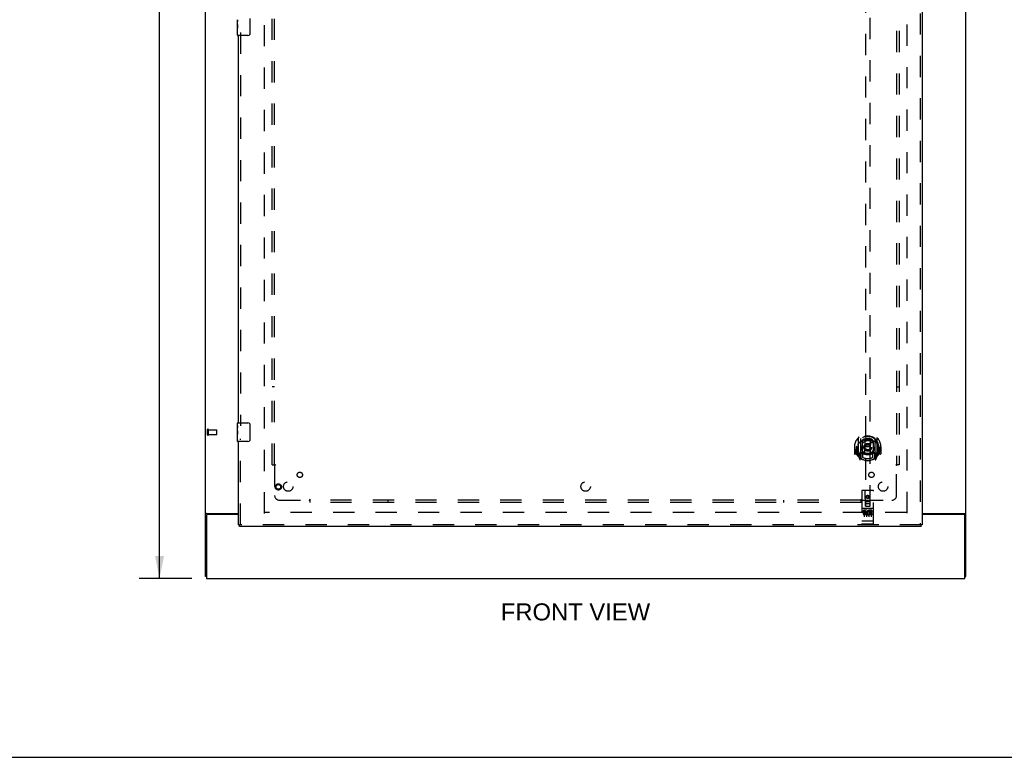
# Model space of a CAD drawing. Header units: inches. Extents: x 0 to 204, y 0 to 132.
# Tile 2 of 114: x 52 to 104, y 0 to 39. Entities that reach past the tile are written whole.
import ezdxf

# ---------------------------------------------------------------- set-up
doc = ezdxf.new("R2010")
doc.units = ezdxf.units.IN
doc.header["$LTSCALE"] = 11.243375
doc.header["$MEASUREMENT"] = 0
doc.linetypes.add('HIDDEN', pattern=[0.2, 0.1, -0.1])
doc.layers.get('0').update_dxf_attribs({"linetype": 'CONTINUOUS'})
for name, color, linetype in [('DEFAULT_2', 8, 'HIDDEN'), ('DIMENSIONS', 7, 'CONTINUOUS'), ('DOOR_ASSEMBLY', 7, 'CONTINUOUS'), ('SUBPANEL', 7, 'CONTINUOUS')]:
    doc.layers.add(name, color=color, linetype=linetype)
doc.styles.get("Standard").update_dxf_attribs({"font": 'arial.ttf'})
doc.dimstyles.new('DIMSTYLE_1', dxfattribs={"dimtxt": 0.901875, "dimasz": 1.2025, "dimexe": 0.09, "dimexo": 0.07, "dimgap": 0.0375, "dimtad": 0, "dimtih": 1, "dimtoh": 1, "dimzin": 4, "dimdsep": 46, "dimtxsty": 'Standard', "dimblk": '_FILLED', "dimblk1": '_FILLED', "dimblk2": '_FILLED', "dimcen": 0.09, "dimadec": 3, "dimazin": 1, "dimtfac": 1, "dimtdec": 3, "dimtofl": 0, "dimtmove": 0, "dimatfit": 3, "dimldrblk": '_FILLED', "dimfxl": 0, "dimtolj": 1, "dimtzin": 4, "dimarcsym": 0})

# ---------------------------------------------------------------- blocks, each defined once
blk = doc.blocks.new('_FILLED')
at = {"color": 0, "linetype": 'ByBlock'}
blk.add_solid([(0, 0), (-1, 0.2), (-1, -0.2)], dxfattribs=at)
blk = doc.blocks.new('*D10')
at = {"layer": 'DIMENSIONS', "color": 2, "linetype": 'Continuous'}
for p, q in [((61.249, 89.46), (58.459, 89.46)), ((59.541, 89.46), (59.541, 50.361)), ((59.541, 9.46), (59.541, 48.558)), ((61.249, 9.46), (58.459, 9.46))]:
    blk.add_line(p, q, dxfattribs=at)
at = {"layer": 'DIMENSIONS', "color": 2, "linetype": 'Continuous', "xscale": 1.2025, "yscale": 1.2025, "zscale": 1.2025}
for p, rotation in [((59.541, 89.46), 90), ((59.541, 9.46), 270)]:
    blk.add_blockref('_FILLED', p, dxfattribs=dict(at, rotation=rotation))
at = {"layer": 'DIMENSIONS', "color": 2, "linetype": 'Continuous', "insert": (59.541, 49.91), "char_height": 0.9019, "width": 3.15153, "attachment_point": 2, "line_spacing_factor": 0.9}
blk.add_mtext('80.00', dxfattribs=at)

msp = doc.modelspace()

# ---------------------------------------------------------------- linework, layer by layer
at = {"color": 3, "linetype": 'Continuous'}
for p, q in [((61.979, 9.564), (61.979, 89.356)), ((102.229, 9.564), (102.229, 89.356)), ((62.031, 12.796), (62.031, 9.46)), ((62.049, 12.908), (63.729, 12.908)), ((63.729, 12.856), (62.091, 12.856)), ((99.916, 12.908), (102.159, 12.908)), ((102.117, 12.856), (99.916, 12.856)), ((102.177, 9.46), (102.177, 12.796)), ((62.031, 9.46), (102.177, 9.46))]:
    msp.add_line(p, q, dxfattribs=at)
at = {"color": 7, "linetype": 'Continuous'}
for p, q in [((62.031, 9.564), (61.979, 9.564)), ((102.177, 9.564), (102.229, 9.564)), ((0, 0), (204.425, 0))]:
    msp.add_line(p, q, dxfattribs=at)
at = {"color": 3, "linetype": 'Continuous'}
for points in [[(62.014, 12.893), (62.01, 12.892), (62.006, 12.89), (62.003, 12.889), (61.999, 12.887), (61.996, 12.886), (61.993, 12.885), (61.991, 12.883), (61.988, 12.881), (61.986, 12.88), (61.984, 12.878), (61.982, 12.876), (61.981, 12.875), (61.98, 12.873), (61.979, 12.871), (61.979, 12.869), (61.979, 12.867)], [(62.049, 12.908), (62.047, 12.906), (62.044, 12.904), (62.041, 12.903), (62.038, 12.901), (62.034, 12.9), (62.031, 12.898), (62.027, 12.897), (62.022, 12.896), (62.014, 12.893)], [(102.159, 12.908), (102.161, 12.906), (102.163, 12.904), (102.166, 12.903), (102.17, 12.901), (102.173, 12.9), (102.177, 12.898), (102.181, 12.897), (102.185, 12.896)], [(102.185, 12.896), (102.193, 12.893), (102.197, 12.892), (102.201, 12.89), (102.205, 12.889), (102.208, 12.887), (102.211, 12.886), (102.214, 12.885), (102.217, 12.883), (102.22, 12.881), (102.222, 12.88), (102.224, 12.878), (102.225, 12.876), (102.227, 12.875), (102.227, 12.873), (102.228, 12.871), (102.229, 12.869), (102.229, 12.867)]]:
    msp.add_lwpolyline(points, dxfattribs=at)
for centre, start, end in [((62.091, 12.796), 90, 180), ((102.117, 12.796), 0, 90)]:
    msp.add_arc(centre, 0.06, start, end, dxfattribs=at)
at = {"layer": 'DEFAULT_2', "color": 8, "linetype": 'HIDDEN'}
for p, q in [((65.104, 12.908), (65.104, 86.012)), ((99.104, 86.012), (99.104, 12.908)), ((62.083, 17.068), (62.083, 17.352)), ((62.126, 17.068), (62.126, 17.352)), ((62.126, 17.334), (62.573, 17.334)), ((62.583, 17.096), (62.583, 17.324)), ((62.126, 17.086), (62.573, 17.086)), ((99.09, 12.96), (65.118, 12.96))]:
    msp.add_line(p, q, dxfattribs=at)
for centre, radius, start, end in [((62.104, 17.352), 0.0215, 360, 180), ((62.573, 17.324), 0.01, 360, 90), ((62.104, 17.068), 0.0215, 180, 0), ((62.573, 17.096), 0.01, 270, 0)]:
    msp.add_arc(centre, radius, start, end, dxfattribs=at)
at = {"layer": 'DOOR_ASSEMBLY', "color": 8, "linetype": 'HIDDEN'}
for p, q in [((99.812, 86.606), (99.812, 12.314)), ((96.916, 47.289), (96.916, 13.287)), ((97.166, 13.287), (97.166, 47.289)), ((63.833, 38.365), (63.833, 17.555)), ((63.833, 12.314), (63.833, 16.865)), ((96.541, 16.915), (96.541, 15.947)), ((96.659, 16.861), (96.659, 15.845)), ((96.666, 16.836), (96.666, 15.833)), ((96.759, 16.113), (96.759, 16.744)), ((96.766, 16.796), (96.766, 16.694)), ((96.879, 16.77), (96.909, 16.431)), ((97.204, 16.77), (97.174, 16.431)), ((97.316, 16.694), (97.316, 16.796)), ((97.324, 16.744), (97.324, 16.113)), ((97.416, 16.836), (97.416, 15.833)), ((97.424, 16.861), (97.424, 15.845)), ((97.541, 15.947), (97.541, 16.915)), ((96.356, 16.431), (96.341, 16.431)), ((96.341, 16.431), (96.341, 16.058)), ((96.459, 16.431), (96.474, 16.431)), ((96.459, 16.431), (96.459, 16.043)), ((96.466, 16.478), (96.466, 16.48)), ((96.466, 16.02), (96.466, 16.478)), ((96.878, 16.087), (96.909, 16.431)), ((97.174, 16.431), (96.909, 16.431)), ((97.204, 16.087), (97.174, 16.431)), ((97.624, 16.431), (97.609, 16.431)), ((97.616, 16.478), (97.616, 16.48)), ((97.616, 16.02), (97.616, 16.478)), ((97.624, 16.431), (97.624, 16.043)), ((97.741, 16.431), (97.726, 16.431)), ((97.741, 16.431), (97.741, 16.058)), ((96.459, 16.043), (96.356, 16.043)), ((96.459, 16.043), (96.467, 16.058)), ((96.546, 15.937), (96.616, 15.761)), ((96.659, 16.102), (96.599, 16.102)), ((96.599, 16.102), (96.599, 15.952)), ((96.599, 15.952), (96.666, 15.952)), ((96.637, 16.006), (96.607, 15.96)), ((96.637, 15.841), (96.642, 15.838)), ((96.645, 15.764), (96.659, 15.845)), ((96.736, 15.783), (96.666, 15.892)), ((96.669, 16.065), (96.669, 15.858)), ((96.759, 16.103), (96.686, 16.103)), ((96.755, 16.085), (96.689, 16.085)), ((96.766, 16.132), (96.766, 15.88)), ((97.316, 15.88), (97.316, 16.132)), ((97.396, 16.103), (97.324, 16.103)), ((97.394, 16.085), (97.328, 16.085)), ((97.416, 15.892), (97.346, 15.783)), ((97.414, 15.858), (97.414, 16.065)), ((97.416, 15.952), (97.484, 15.952)), ((97.484, 16.102), (97.424, 16.102)), ((97.424, 15.845), (97.438, 15.764)), ((97.445, 15.841), (97.445, 15.841)), ((97.445, 15.841), (97.445, 15.841)), ((97.445, 15.841), (97.445, 15.841)), ((97.475, 15.96), (97.446, 16.006)), ((97.467, 15.761), (97.537, 15.937)), ((97.484, 15.952), (97.484, 16.102)), ((97.616, 16.058), (97.624, 16.043)), ((97.726, 16.043), (97.624, 16.043)), ((96.729, 14.097), (96.729, 12.372)), ((97.324, 14.127), (96.759, 14.127)), ((96.915, 13.287), (96.911, 14.097)), ((97.168, 13.287), (97.171, 14.097)), ((97.354, 12.372), (97.354, 14.097)), ((97.041, 13.86), (96.979, 13.823)), ((96.979, 13.823), (96.989, 13.818)), ((96.979, 13.823), (96.979, 13.751)), ((96.979, 13.751), (96.989, 13.757)), ((96.979, 13.751), (97.041, 13.715)), ((97.041, 13.848), (96.989, 13.818)), ((96.989, 13.818), (96.989, 13.757)), ((96.989, 13.757), (97.041, 13.727)), ((97.104, 13.823), (97.041, 13.86)), ((97.041, 13.86), (97.041, 13.848)), ((97.094, 13.818), (97.041, 13.848)), ((97.041, 13.727), (97.094, 13.757)), ((97.041, 13.715), (97.104, 13.751)), ((97.041, 13.715), (97.041, 13.727)), ((97.104, 13.823), (97.094, 13.818)), ((97.094, 13.757), (97.094, 13.818)), ((97.104, 13.751), (97.094, 13.757)), ((97.104, 13.751), (97.104, 13.823)), ((97.324, 13.17), (96.759, 13.17)), ((96.897, 13.048), (96.804, 13.048)), ((96.804, 13.048), (96.804, 13.006)), ((96.83, 13.154), (97.002, 13.154)), ((96.854, 13.039), (96.854, 12.733)), ((96.914, 13.537), (97.169, 13.537)), ((96.915, 13.287), (96.936, 13.287)), ((96.936, 13.287), (97.146, 13.287)), ((97.126, 13.412), (96.956, 13.412)), ((96.979, 13.039), (96.979, 12.733)), ((97.08, 13.154), (97.252, 13.154)), ((97.104, 13.039), (97.104, 12.733)), ((97.113, 13.038), (97.117, 13.036)), ((97.273, 13.048), (97.117, 13.048)), ((97.117, 13.048), (97.117, 13.036)), ((97.146, 13.287), (97.168, 13.287)), ((97.229, 13.039), (97.229, 12.733)), ((97.273, 13.048), (97.273, 13.006)), ((96.897, 13.006), (96.804, 13.006)), ((96.901, 12.962), (96.854, 12.962)), ((96.897, 12.921), (96.868, 12.921)), ((96.961, 12.877), (96.868, 12.877)), ((96.961, 12.835), (96.868, 12.835)), ((96.961, 12.877), (96.961, 12.835)), ((97.093, 12.883), (97.11, 12.844)), ((97.117, 13.012), (97.104, 12.994)), ((97.117, 13.012), (97.117, 12.835)), ((97.273, 12.835), (97.117, 12.835)), ((97.273, 13.006), (97.16, 13.006)), ((97.16, 13.006), (97.16, 12.962)), ((97.252, 12.962), (97.16, 12.962)), ((97.252, 12.92), (97.16, 12.92)), ((97.16, 12.92), (97.16, 12.877)), ((97.273, 12.877), (97.16, 12.877)), ((97.252, 12.962), (97.252, 12.92)), ((97.273, 12.877), (97.273, 12.835)), ((99.874, 12.314), (63.771, 12.314)), ((96.746, 12.501), (96.745, 12.501)), ((96.748, 12.501), (96.747, 12.501)), ((96.749, 12.5), (96.748, 12.501)), ((96.75, 12.5), (96.749, 12.5)), ((96.751, 12.5), (96.75, 12.5)), ((96.75, 12.5), (96.75, 12.5)), ((96.752, 12.5), (96.751, 12.5)), ((96.753, 12.5), (96.752, 12.5)), ((96.754, 12.5), (96.753, 12.5)), ((96.755, 12.5), (96.754, 12.5)), ((96.756, 12.5), (96.755, 12.5)), ((96.755, 12.5), (96.755, 12.5)), ((96.757, 12.5), (96.756, 12.5)), ((96.758, 12.5), (96.757, 12.5)), ((96.759, 12.5), (96.758, 12.5)), ((97.324, 12.5), (96.759, 12.5)), ((97.324, 12.342), (96.759, 12.342)), ((97.324, 12.5), (97.325, 12.5)), ((97.325, 12.5), (97.326, 12.5)), ((97.326, 12.5), (97.327, 12.5)), ((97.327, 12.5), (97.328, 12.5)), ((97.328, 12.5), (97.329, 12.5)), ((97.328, 12.5), (97.328, 12.5)), ((97.329, 12.5), (97.33, 12.5)), ((97.33, 12.5), (97.331, 12.5)), ((97.331, 12.5), (97.332, 12.5)), ((97.332, 12.5), (97.333, 12.5)), ((97.332, 12.5), (97.332, 12.5)), ((97.333, 12.5), (97.334, 12.5)), ((97.334, 12.5), (97.335, 12.501)), ((97.335, 12.501), (97.336, 12.501)), ((97.336, 12.501), (97.337, 12.501)), ((97.336, 12.501), (97.336, 12.501)), ((97.337, 12.501), (97.338, 12.501))]:
    msp.add_line(p, q, dxfattribs=at)
at = {"layer": 'DOOR_ASSEMBLY', "color": 3, "linetype": 'Continuous'}
for p, q in [((99.916, 86.606), (99.916, 12.314)), ((63.729, 17.71), (63.729, 38.21)), ((63.729, 12.314), (63.729, 16.71)), ((99.874, 12.21), (63.771, 12.21))]:
    msp.add_line(p, q, dxfattribs=at)
at = {"layer": 'DOOR_ASSEMBLY', "color": 7, "linetype": 'Continuous'}
for p, q in [((64.324, 39.11), (64.324, 38.31)), ((63.669, 38.791), (63.669, 39.048)), ((63.674, 38.992), (63.669, 38.992)), ((63.669, 38.825), (63.676, 38.825)), ((63.669, 38.225), (63.669, 38.788)), ((63.67, 38.762), (63.669, 38.762)), ((63.669, 38.63), (63.675, 38.63)), ((63.669, 38.594), (63.676, 38.594)), ((63.67, 38.764), (63.672, 38.742)), ((63.676, 38.825), (63.676, 38.961)), ((63.676, 38.364), (63.676, 38.594)), ((63.669, 38.531), (63.676, 38.531)), ((63.669, 38.364), (63.676, 38.364)), ((64.224, 38.21), (63.684, 38.21)), ((63.669, 17.549), (63.669, 17.695)), ((63.669, 17.291), (63.669, 17.548)), ((63.674, 17.492), (63.669, 17.492)), ((63.669, 17.325), (63.676, 17.325)), ((63.669, 16.725), (63.669, 17.288)), ((63.67, 17.262), (63.669, 17.262)), ((63.67, 17.264), (63.672, 17.242)), ((63.676, 17.325), (63.676, 17.461)), ((63.684, 17.71), (64.224, 17.71)), ((64.324, 17.61), (64.324, 16.81)), ((63.669, 17.13), (63.675, 17.13)), ((63.669, 17.094), (63.676, 17.094)), ((63.669, 17.031), (63.676, 17.031)), ((63.669, 16.864), (63.676, 16.864)), ((63.676, 16.864), (63.676, 17.094)), ((64.224, 16.71), (63.684, 16.71)), ((63.729, 12.314), (63.771, 12.314)), ((63.771, 12.21), (63.771, 12.314)), ((99.916, 12.314), (99.874, 12.314)), ((99.874, 12.21), (99.874, 12.314))]:
    msp.add_line(p, q, dxfattribs=at)
for points in [[(63.669, 39.049), (63.669, 39.045), (63.669, 39.041), (63.67, 39.035), (63.671, 39.022)], [(63.669, 38.791), (63.669, 38.783), (63.669, 38.774), (63.67, 38.764)], [(63.671, 39.022), (63.672, 39.014), (63.673, 39.006), (63.674, 38.998)], [(63.672, 38.742), (63.673, 38.73), (63.674, 38.718), (63.675, 38.706), (63.675, 38.693), (63.676, 38.68), (63.676, 38.668), (63.676, 38.655), (63.675, 38.642), (63.675, 38.629), (63.674, 38.617), (63.673, 38.605)], [(63.674, 38.998), (63.675, 38.989), (63.675, 38.98), (63.676, 38.97), (63.676, 38.961)], [(64.324, 38.31), (64.323, 38.303), (64.323, 38.297), (64.322, 38.291), (64.321, 38.285), (64.319, 38.279), (64.317, 38.273)], [(63.669, 17.549), (63.669, 17.545), (63.669, 17.541), (63.67, 17.535), (63.671, 17.522)], [(63.669, 17.291), (63.669, 17.283), (63.669, 17.274), (63.67, 17.264)], [(63.671, 17.522), (63.672, 17.514), (63.673, 17.506), (63.674, 17.498)], [(63.672, 17.242), (63.673, 17.23), (63.674, 17.218), (63.675, 17.206), (63.675, 17.193), (63.676, 17.18), (63.676, 17.168), (63.676, 17.155), (63.675, 17.142), (63.675, 17.129), (63.674, 17.117), (63.673, 17.105)], [(63.674, 17.498), (63.675, 17.489), (63.675, 17.48), (63.676, 17.47), (63.676, 17.461)], [(64.317, 17.646), (64.319, 17.64), (64.321, 17.634), (64.322, 17.628), (64.323, 17.622), (64.323, 17.616), (64.324, 17.61)], [(64.324, 16.81), (64.323, 16.803), (64.323, 16.797), (64.322, 16.791), (64.321, 16.785), (64.319, 16.779), (64.317, 16.773)]]:
    msp.add_lwpolyline(points, dxfattribs=at)
at = {"layer": 'DOOR_ASSEMBLY', "color": 8, "linetype": 'HIDDEN'}
for points in [[(96.496, 16.87), (96.497, 16.871), (96.497, 16.872), (96.498, 16.872), (96.499, 16.873), (96.499, 16.874), (96.5, 16.875), (96.501, 16.875), (96.502, 16.876), (96.502, 16.877), (96.503, 16.878), (96.504, 16.878), (96.505, 16.879), (96.505, 16.88), (96.506, 16.881), (96.507, 16.881), (96.508, 16.882), (96.509, 16.883), (96.51, 16.883), (96.51, 16.884), (96.511, 16.885), (96.512, 16.885), (96.513, 16.886), (96.514, 16.886), (96.515, 16.887), (96.515, 16.887), (96.516, 16.888), (96.517, 16.888), (96.518, 16.889), (96.519, 16.889), (96.52, 16.89), (96.521, 16.89), (96.522, 16.891), (96.523, 16.891), (96.524, 16.892)], [(96.853, 16.788), (96.859, 16.789), (96.864, 16.791), (96.87, 16.792), (96.875, 16.793), (96.88, 16.795), (96.886, 16.796), (96.891, 16.797), (96.897, 16.798), (96.902, 16.8), (96.908, 16.801), (96.913, 16.802), (96.919, 16.803), (96.924, 16.804), (96.93, 16.805), (96.935, 16.805), (96.941, 16.806), (96.946, 16.807), (96.952, 16.808), (96.958, 16.808), (96.963, 16.809), (96.969, 16.81), (96.974, 16.81), (96.98, 16.811), (96.985, 16.811), (96.991, 16.812), (96.997, 16.812), (97.002, 16.812), (97.008, 16.813), (97.013, 16.813), (97.019, 16.813), (97.024, 16.813), (97.03, 16.813), (97.036, 16.813), (97.041, 16.814), (97.047, 16.813), (97.052, 16.813), (97.058, 16.813), (97.064, 16.813), (97.069, 16.813), (97.075, 16.813), (97.08, 16.812), (97.086, 16.812), (97.092, 16.812), (97.097, 16.811), (97.103, 16.811), (97.108, 16.81), (97.114, 16.81), (97.119, 16.809), (97.125, 16.808), (97.131, 16.808), (97.136, 16.807), (97.142, 16.806), (97.147, 16.805), (97.153, 16.805), (97.158, 16.804), (97.164, 16.803), (97.169, 16.802), (97.175, 16.801), (97.18, 16.8), (97.186, 16.798), (97.191, 16.797), (97.197, 16.796), (97.202, 16.795), (97.208, 16.793), (97.213, 16.792), (97.218, 16.791), (97.224, 16.789), (97.229, 16.788)], [(97.559, 16.892), (97.56, 16.891), (97.561, 16.891), (97.562, 16.89), (97.563, 16.89), (97.563, 16.889), (97.564, 16.889), (97.565, 16.888), (97.566, 16.888), (97.567, 16.887), (97.568, 16.887), (97.569, 16.886), (97.57, 16.886), (97.57, 16.885), (97.571, 16.885), (97.572, 16.884), (97.573, 16.883), (97.574, 16.883), (97.575, 16.882), (97.575, 16.881), (97.576, 16.881), (97.577, 16.88), (97.578, 16.879), (97.579, 16.878), (97.579, 16.878), (97.58, 16.877), (97.581, 16.876), (97.582, 16.875), (97.582, 16.875), (97.583, 16.874), (97.584, 16.873), (97.585, 16.872), (97.585, 16.872), (97.586, 16.871), (97.587, 16.87)], [(96.587, 16.646), (96.585, 16.645), (96.584, 16.643), (96.582, 16.642), (96.581, 16.641), (96.579, 16.639), (96.577, 16.637), (96.576, 16.636), (96.574, 16.634), (96.572, 16.632), (96.57, 16.63), (96.569, 16.628), (96.567, 16.626), (96.565, 16.624), (96.563, 16.622), (96.561, 16.62), (96.559, 16.617), (96.557, 16.615), (96.555, 16.612), (96.553, 16.61), (96.551, 16.607), (96.548, 16.604), (96.546, 16.601), (96.544, 16.598), (96.541, 16.595), (96.539, 16.592), (96.537, 16.588), (96.534, 16.585), (96.532, 16.581), (96.529, 16.577), (96.526, 16.573), (96.524, 16.569), (96.521, 16.564), (96.518, 16.56), (96.515, 16.555), (96.512, 16.55), (96.509, 16.544)], [(97.574, 16.544), (97.571, 16.55), (97.568, 16.555), (97.565, 16.56), (97.562, 16.564), (97.559, 16.569), (97.556, 16.573), (97.554, 16.577), (97.551, 16.581), (97.548, 16.585), (97.546, 16.588), (97.543, 16.592), (97.541, 16.595), (97.539, 16.598), (97.536, 16.601), (97.534, 16.604), (97.532, 16.607), (97.53, 16.61), (97.528, 16.612), (97.526, 16.615), (97.524, 16.617), (97.522, 16.62), (97.52, 16.622), (97.518, 16.624), (97.516, 16.626), (97.514, 16.628), (97.512, 16.63), (97.51, 16.632), (97.508, 16.634), (97.507, 16.636), (97.505, 16.637), (97.503, 16.639), (97.502, 16.641), (97.5, 16.642), (97.499, 16.643), (97.497, 16.645), (97.496, 16.646)], [(96.524, 15.97), (96.523, 15.971), (96.522, 15.971), (96.521, 15.972), (96.52, 15.972), (96.519, 15.973), (96.518, 15.973), (96.517, 15.974), (96.516, 15.974), (96.515, 15.975), (96.515, 15.975), (96.514, 15.976), (96.513, 15.976), (96.512, 15.977), (96.511, 15.978), (96.51, 15.978), (96.51, 15.979), (96.509, 15.979), (96.508, 15.98), (96.507, 15.981), (96.506, 15.981), (96.505, 15.982), (96.505, 15.983), (96.504, 15.984), (96.503, 15.984), (96.502, 15.985), (96.502, 15.986), (96.501, 15.987), (96.5, 15.987), (96.499, 15.988), (96.499, 15.989), (96.498, 15.99), (96.497, 15.991), (96.497, 15.991), (96.496, 15.992)], [(97.587, 15.992), (97.586, 15.991), (97.585, 15.991), (97.585, 15.99), (97.584, 15.989), (97.583, 15.988), (97.582, 15.987), (97.582, 15.987), (97.581, 15.986), (97.58, 15.985), (97.579, 15.984), (97.579, 15.984), (97.578, 15.983), (97.577, 15.982), (97.576, 15.981), (97.575, 15.981), (97.575, 15.98), (97.574, 15.979), (97.573, 15.979), (97.572, 15.978), (97.571, 15.978), (97.57, 15.977), (97.57, 15.976), (97.569, 15.976), (97.568, 15.975), (97.567, 15.975), (97.566, 15.974), (97.565, 15.974), (97.564, 15.973), (97.563, 15.973), (97.563, 15.972), (97.562, 15.972), (97.561, 15.971), (97.56, 15.971), (97.559, 15.97)], [(96.824, 13.153), (96.824, 13.153), (96.824, 13.153), (96.824, 13.153), (96.824, 13.153), (96.824, 13.153), (96.824, 13.153), (96.824, 13.153), (96.825, 13.153), (96.825, 13.153), (96.825, 13.153), (96.825, 13.153), (96.825, 13.153), (96.825, 13.153), (96.825, 13.153), (96.825, 13.153), (96.825, 13.153), (96.826, 13.153), (96.826, 13.154), (96.826, 13.154), (96.826, 13.154), (96.826, 13.154), (96.826, 13.154), (96.826, 13.154), (96.826, 13.154), (96.827, 13.154), (96.827, 13.154), (96.827, 13.154), (96.827, 13.154), (96.827, 13.154), (96.827, 13.154), (96.828, 13.154), (96.828, 13.154), (96.828, 13.154), (96.828, 13.154), (96.828, 13.154), (96.828, 13.154), (96.829, 13.154), (96.829, 13.154), (96.829, 13.154), (96.829, 13.154), (96.829, 13.154), (96.83, 13.154), (96.83, 13.154), (96.83, 13.154), (96.83, 13.154)], [(97.002, 13.154), (97.002, 13.154), (97.003, 13.154), (97.003, 13.154), (97.003, 13.154), (97.003, 13.154), (97.003, 13.154), (97.004, 13.154), (97.004, 13.154), (97.004, 13.154), (97.004, 13.154), (97.004, 13.154), (97.005, 13.154), (97.005, 13.154), (97.005, 13.154), (97.005, 13.154), (97.005, 13.154), (97.005, 13.154), (97.005, 13.154), (97.006, 13.154), (97.006, 13.154), (97.006, 13.154), (97.006, 13.154), (97.006, 13.154), (97.006, 13.154), (97.006, 13.154), (97.007, 13.154), (97.007, 13.154), (97.007, 13.154), (97.007, 13.153), (97.007, 13.153), (97.007, 13.153), (97.007, 13.153), (97.007, 13.153), (97.008, 13.153), (97.008, 13.153), (97.008, 13.153), (97.008, 13.153), (97.008, 13.153), (97.008, 13.153), (97.008, 13.153), (97.008, 13.153), (97.008, 13.153), (97.008, 13.153), (97.009, 13.153), (97.009, 13.153), (97.009, 13.153)], [(97.074, 13.153), (97.074, 13.153), (97.074, 13.153), (97.074, 13.153), (97.074, 13.153), (97.074, 13.153), (97.074, 13.153), (97.074, 13.153), (97.075, 13.153), (97.075, 13.153), (97.075, 13.153), (97.075, 13.153), (97.075, 13.153), (97.075, 13.153), (97.075, 13.153), (97.075, 13.153), (97.075, 13.153), (97.076, 13.153), (97.076, 13.154), (97.076, 13.154), (97.076, 13.154), (97.076, 13.154), (97.076, 13.154), (97.076, 13.154), (97.076, 13.154), (97.077, 13.154), (97.077, 13.154), (97.077, 13.154), (97.077, 13.154), (97.077, 13.154), (97.077, 13.154), (97.078, 13.154), (97.078, 13.154), (97.078, 13.154), (97.078, 13.154), (97.078, 13.154), (97.078, 13.154), (97.079, 13.154), (97.079, 13.154), (97.079, 13.154), (97.079, 13.154), (97.079, 13.154), (97.08, 13.154), (97.08, 13.154), (97.08, 13.154), (97.08, 13.154)], [(97.252, 13.154), (97.252, 13.154), (97.253, 13.154), (97.253, 13.154), (97.253, 13.154), (97.253, 13.154), (97.253, 13.154), (97.254, 13.154), (97.254, 13.154), (97.254, 13.154), (97.254, 13.154), (97.254, 13.154), (97.255, 13.154), (97.255, 13.154), (97.255, 13.154), (97.255, 13.154), (97.255, 13.154), (97.255, 13.154), (97.255, 13.154), (97.256, 13.154), (97.256, 13.154), (97.256, 13.154), (97.256, 13.154), (97.256, 13.154), (97.256, 13.154), (97.256, 13.154), (97.257, 13.154), (97.257, 13.154), (97.257, 13.154), (97.257, 13.153), (97.257, 13.153), (97.257, 13.153), (97.257, 13.153), (97.257, 13.153), (97.258, 13.153), (97.258, 13.153), (97.258, 13.153), (97.258, 13.153), (97.258, 13.153), (97.258, 13.153), (97.258, 13.153), (97.258, 13.153), (97.258, 13.153), (97.259, 13.153), (97.259, 13.153), (97.259, 13.153), (97.259, 13.153)], [(96.745, 12.501), (96.745, 12.501), (96.744, 12.501), (96.744, 12.501), (96.744, 12.501), (96.743, 12.501), (96.743, 12.501), (96.742, 12.501), (96.742, 12.501), (96.742, 12.501), (96.741, 12.501), (96.741, 12.501), (96.741, 12.502), (96.74, 12.502), (96.74, 12.502), (96.74, 12.502), (96.739, 12.502), (96.739, 12.502), (96.739, 12.502), (96.738, 12.502), (96.738, 12.502), (96.738, 12.502), (96.738, 12.502), (96.737, 12.502), (96.737, 12.502), (96.737, 12.502), (96.736, 12.503), (96.736, 12.503), (96.736, 12.503), (96.736, 12.503), (96.735, 12.503), (96.735, 12.503), (96.735, 12.503), (96.735, 12.503), (96.734, 12.503), (96.734, 12.503), (96.734, 12.503), (96.734, 12.503), (96.733, 12.504), (96.733, 12.504), (96.733, 12.504), (96.733, 12.504), (96.733, 12.504), (96.732, 12.504), (96.732, 12.504), (96.732, 12.504), (96.732, 12.504), (96.732, 12.504), (96.731, 12.504), (96.731, 12.505), (96.731, 12.505), (96.731, 12.505), (96.731, 12.505), (96.731, 12.505), (96.73, 12.505), (96.73, 12.505), (96.73, 12.505), (96.73, 12.505), (96.73, 12.505), (96.73, 12.506), (96.73, 12.506), (96.73, 12.506), (96.73, 12.506), (96.729, 12.506), (96.729, 12.506), (96.729, 12.506), (96.729, 12.506), (96.729, 12.506), (96.729, 12.506), (96.729, 12.507), (96.729, 12.507), (96.729, 12.507), (96.729, 12.507), (96.729, 12.507), (96.729, 12.507), (96.729, 12.507), (96.729, 12.507), (96.729, 12.507), (96.729, 12.507)], [(96.747, 12.501), (96.747, 12.501), (96.746, 12.501)], [(97.338, 12.501), (97.338, 12.501), (97.339, 12.501), (97.339, 12.501), (97.339, 12.501), (97.34, 12.501), (97.34, 12.501), (97.34, 12.501), (97.341, 12.501), (97.341, 12.501), (97.341, 12.501), (97.342, 12.502), (97.342, 12.502), (97.342, 12.502), (97.343, 12.502), (97.343, 12.502), (97.343, 12.502), (97.344, 12.502), (97.344, 12.502), (97.344, 12.502), (97.345, 12.502), (97.345, 12.502), (97.345, 12.502), (97.346, 12.502), (97.346, 12.502), (97.346, 12.503), (97.346, 12.503), (97.347, 12.503), (97.347, 12.503), (97.347, 12.503), (97.347, 12.503), (97.348, 12.503), (97.348, 12.503), (97.348, 12.503), (97.348, 12.503), (97.349, 12.503), (97.349, 12.503), (97.349, 12.504), (97.349, 12.504), (97.35, 12.504), (97.35, 12.504), (97.35, 12.504), (97.35, 12.504), (97.35, 12.504), (97.351, 12.504), (97.351, 12.504), (97.351, 12.504), (97.351, 12.504), (97.351, 12.505), (97.351, 12.505), (97.352, 12.505), (97.352, 12.505), (97.352, 12.505), (97.352, 12.505), (97.352, 12.505), (97.352, 12.505), (97.352, 12.505), (97.353, 12.505), (97.353, 12.506), (97.353, 12.506), (97.353, 12.506), (97.353, 12.506), (97.353, 12.506), (97.353, 12.506), (97.353, 12.506), (97.353, 12.506), (97.353, 12.506), (97.353, 12.506), (97.354, 12.507), (97.354, 12.507), (97.354, 12.507), (97.354, 12.507), (97.354, 12.507), (97.354, 12.507), (97.354, 12.507), (97.354, 12.507), (97.354, 12.507), (97.354, 12.507)]]:
    msp.add_lwpolyline(points, dxfattribs=at)
for centre, radius in [((97.041, 16.413), 0.35), ((97.041, 16.413), 0.335), ((97.041, 16.413), 0.205), ((97.041, 16.413), 0.133), ((65.833, 14.314), 0.164), ((65.833, 14.314), 0.124), ((97.041, 13.787), 0.085), ((97.041, 13.787), 0.0845)]:
    msp.add_circle(centre, radius, dxfattribs=at)
at = {"layer": 'DOOR_ASSEMBLY', "color": 7, "linetype": 'Continuous'}
for centre, radius, start, end in [((63.684, 38.225), 0.015, 180, 270), ((64.224, 38.31), 0.1, 270, 338.7946), ((63.684, 17.695), 0.015, 90, 180), ((64.224, 17.61), 0.1, 21.1999, 90), ((63.684, 16.725), 0.015, 180, 270), ((64.224, 16.81), 0.1, 270, 338.7946)]:
    msp.add_arc(centre, radius, start, end, dxfattribs=at)
at = {"layer": 'DOOR_ASSEMBLY', "color": 8, "linetype": 'HIDDEN'}
for centre, radius, start, end in [((97.041, 16.431), 0.7, 305.5126, 234.4874), ((97.041, 16.429), 0.583, 0.2464, 179.7536), ((97.041, 16.403), 0.58, 7.6622, 172.3378), ((96.556, 16.915), 0.015, 135.0748, 180), ((97.041, 16.114), 0.7, 49.529, 130.471), ((96.674, 16.861), 0.015, 130.3587, 180), ((96.686, 16.836), 0.02, 129.3378, 179.9984), ((96.774, 16.744), 0.015, 112.9863, 180), ((97.041, 16.403), 0.48, 55.0461, 124.9539), ((96.796, 16.694), 0.03, 180, 311.1261), ((97.041, 16.413), 0.343, 48.8739, 131.1261), ((96.859, 16.769), 0.02, 5.0796, 105.5752), ((97.224, 16.769), 0.02, 74.4248, 174.9204), ((97.286, 16.694), 0.03, 228.8739, 360), ((97.309, 16.744), 0.015, 0, 67.0137), ((97.396, 16.836), 0.02, 0, 50.6594), ((97.409, 16.861), 0.015, 0, 49.6413), ((97.526, 16.915), 0.015, 0, 44.9252), ((97.041, 16.431), 0.685, 180, 213.0115), ((96.486, 16.478), 0.02, 172.3378, 180), ((97.041, 16.744), 0.7, 233.2319, 306.7681), ((96.796, 16.132), 0.03, 48.8739, 180), ((97.286, 16.132), 0.03, 0, 131.1261), ((97.596, 16.478), 0.02, 0, 7.6622), ((97.041, 16.431), 0.685, 326.9885, 360), ((96.356, 16.058), 0.015, 180, 270), ((96.486, 16.02), 0.02, 180, 215.2961), ((97.041, 16.413), 0.7, 215.2961, 324.7039), ((96.556, 15.947), 0.015, 180, 224.9252), ((96.611, 15.957), 0.005, 147.3208, 270), ((96.63, 15.767), 0.015, 201.8041, 350), ((96.646, 15.878), 0.02, 234.4874, 360), ((96.478, 16.107), 0.188, 327.3208, 360), ((96.649, 15.858), 0.02, 234.7457, 360), ((96.686, 16.083), 0.02, 90, 180), ((96.686, 15.833), 0.02, 180, 238.5295), ((96.689, 16.065), 0.02, 90, 180), ((96.755, 16.065), 0.02, 66.536, 90), ((96.774, 16.113), 0.015, 180, 247.0137), ((97.041, 16.726), 0.7, 246.536, 293.464), ((97.041, 16.413), 0.6, 242.7204, 297.2796), ((97.041, 16.413), 0.343, 228.8739, 311.1261), ((96.858, 16.089), 0.02, 254.3869, 354.9204), ((97.224, 16.089), 0.02, 185.0796, 285.6131), ((97.309, 16.113), 0.015, 292.9863, 360), ((97.328, 16.065), 0.02, 90, 113.464), ((97.394, 16.065), 0.02, 0, 90), ((97.396, 16.083), 0.02, 0, 90), ((97.396, 15.833), 0.02, 301.4688, 359.9992), ((97.434, 15.858), 0.02, 180, 305.2543), ((97.604, 16.107), 0.188, 180, 212.6792), ((97.436, 15.878), 0.02, 180, 305.5126), ((97.453, 15.767), 0.015, 190, 338.1959), ((97.471, 15.957), 0.005, 270, 32.6792), ((97.526, 15.947), 0.015, 315.0748, 360), ((97.596, 16.02), 0.02, 324.7039, 360), ((97.726, 16.058), 0.015, 270, 360), ((96.759, 14.097), 0.03, 90, 180), ((96.881, 14.097), 0.03, 0, 90), ((97.201, 14.097), 0.03, 90, 180), ((97.324, 14.097), 0.03, 0, 90), ((96.759, 13.2), 0.03, 180, 270), ((96.897, 12.985), 0.0635, 270, 90), ((96.956, 13.372), 0.04, 90, 180), ((96.956, 13.327), 0.04, 180, 270), ((97.067, 12.942), 0.107, 64.2636, 293.4027), ((97.126, 13.372), 0.04, 0, 90), ((97.126, 13.327), 0.04, 270, 360), ((97.324, 13.2), 0.03, 270, 360), ((96.868, 12.899), 0.0644, 102.2995, 270.0775), ((96.868, 12.899), 0.0219, 89.9011, 270), ((96.897, 12.984), 0.0219, 280.307, 90), ((97.067, 12.942), 0.0639, 54.8895, 293.4026), ((96.759, 12.372), 0.03, 180, 270), ((97.324, 12.372), 0.03, 270, 360)]:
    msp.add_arc(centre, radius, start, end, dxfattribs=at)
at = {"layer": 'DOOR_ASSEMBLY', "color": 7, "linetype": 'Continuous'}
for centre, start_param, end_param in [((63.932, 38.625), -3.141593, -2.961605), ((63.932, 17.125), 3.141593, 3.321581)]:
    msp.add_ellipse(centre, major_axis=(0.263, 0), ratio=0.432808, start_param=start_param, end_param=end_param, dxfattribs=at)
at = {"layer": 'SUBPANEL', "color": 8, "linetype": 'HIDDEN'}
for p, q in [((65.51, 15.491), (65.51, 83.428)), ((65.635, 15.491), (65.635, 83.428)), ((98.573, 83.428), (98.573, 15.491)), ((98.698, 83.428), (98.698, 15.491)), ((65.635, 19.616), (65.51, 19.616)), ((98.573, 19.616), (98.698, 19.616)), ((65.51, 15.491), (65.596, 15.491)), ((65.596, 15.491), (65.676, 15.491)), ((65.616, 15.474), (65.623, 15.467)), ((65.635, 15.455), (65.635, 13.866)), ((98.611, 15.491), (98.532, 15.491)), ((98.573, 13.866), (98.573, 15.455)), ((98.698, 15.491), (98.611, 15.491)), ((65.885, 13.616), (67.475, 13.616)), ((67.51, 13.577), (67.51, 13.657)), ((96.698, 13.616), (67.51, 13.616)), ((67.51, 13.491), (67.51, 13.577)), ((71.635, 13.616), (71.635, 13.491)), ((92.573, 13.616), (92.573, 13.491)), ((96.698, 13.577), (96.698, 13.657)), ((96.698, 13.491), (96.698, 13.577)), ((96.715, 13.597), (96.721, 13.603)), ((96.733, 13.616), (98.323, 13.616)), ((96.698, 13.491), (67.51, 13.491))]:
    msp.add_line(p, q, dxfattribs=at)
for points in [[(65.596, 15.491), (65.599, 15.489), (65.601, 15.488), (65.603, 15.486), (65.605, 15.484), (65.607, 15.483), (65.608, 15.481), (65.61, 15.48), (65.612, 15.478), (65.613, 15.477), (65.615, 15.475), (65.616, 15.474)], [(65.623, 15.467), (65.625, 15.465), (65.626, 15.464), (65.628, 15.462), (65.63, 15.46), (65.632, 15.458), (65.634, 15.457), (65.635, 15.455)], [(65.654, 15.468), (65.65, 15.466), (65.647, 15.464), (65.645, 15.463), (65.643, 15.461), (65.641, 15.46), (65.639, 15.458), (65.637, 15.457), (65.635, 15.455)], [(65.676, 15.491), (65.675, 15.489), (65.674, 15.487), (65.674, 15.486), (65.673, 15.484), (65.672, 15.482), (65.67, 15.481), (65.669, 15.479), (65.668, 15.478), (65.666, 15.476), (65.664, 15.475), (65.662, 15.474), (65.661, 15.472), (65.659, 15.471), (65.656, 15.47), (65.654, 15.468)], [(98.532, 15.491), (98.532, 15.489), (98.533, 15.487), (98.534, 15.486), (98.535, 15.484), (98.536, 15.482), (98.537, 15.481), (98.538, 15.479), (98.54, 15.478), (98.542, 15.476), (98.543, 15.475), (98.545, 15.474), (98.547, 15.472), (98.549, 15.471), (98.551, 15.47), (98.553, 15.468), (98.558, 15.466)], [(98.558, 15.466), (98.56, 15.464), (98.563, 15.463), (98.565, 15.461), (98.567, 15.46), (98.569, 15.458), (98.571, 15.457), (98.573, 15.455)], [(98.591, 15.474), (98.585, 15.467), (98.583, 15.465), (98.581, 15.464), (98.579, 15.462), (98.577, 15.46), (98.576, 15.458), (98.574, 15.457), (98.573, 15.455)], [(98.611, 15.491), (98.609, 15.489), (98.607, 15.488), (98.605, 15.486), (98.603, 15.484), (98.601, 15.483), (98.599, 15.481), (98.597, 15.48), (98.596, 15.478), (98.594, 15.477), (98.593, 15.475), (98.591, 15.474)], [(67.485, 13.631), (67.483, 13.628), (67.482, 13.626), (67.48, 13.623), (67.479, 13.621), (67.478, 13.619), (67.476, 13.617), (67.475, 13.616)], [(67.493, 13.597), (67.486, 13.603), (67.485, 13.605), (67.483, 13.607), (67.481, 13.609), (67.479, 13.611), (67.478, 13.613), (67.476, 13.614), (67.475, 13.616)], [(67.51, 13.657), (67.508, 13.656), (67.507, 13.655), (67.505, 13.654), (67.503, 13.653), (67.502, 13.652), (67.5, 13.651), (67.499, 13.65), (67.497, 13.648), (67.496, 13.647), (67.494, 13.645), (67.493, 13.643), (67.492, 13.641), (67.49, 13.639), (67.489, 13.637), (67.488, 13.635), (67.485, 13.631)], [(67.51, 13.577), (67.508, 13.579), (67.507, 13.582), (67.505, 13.584), (67.504, 13.586), (67.502, 13.587), (67.501, 13.589), (67.499, 13.591), (67.498, 13.592), (67.496, 13.594), (67.495, 13.596), (67.493, 13.597)], [(96.698, 13.657), (96.699, 13.656), (96.701, 13.655), (96.703, 13.654), (96.704, 13.653), (96.706, 13.652), (96.707, 13.651), (96.709, 13.65), (96.71, 13.648), (96.712, 13.647), (96.713, 13.645), (96.715, 13.643), (96.716, 13.641), (96.717, 13.639), (96.719, 13.637), (96.72, 13.635)], [(96.698, 13.577), (96.699, 13.579), (96.701, 13.582), (96.702, 13.584), (96.704, 13.586), (96.705, 13.587), (96.707, 13.589), (96.708, 13.591), (96.71, 13.592), (96.711, 13.594), (96.713, 13.596), (96.715, 13.597)], [(96.72, 13.635), (96.723, 13.631), (96.724, 13.628), (96.726, 13.626), (96.727, 13.623), (96.729, 13.621), (96.73, 13.619), (96.731, 13.617), (96.733, 13.616)], [(96.721, 13.603), (96.723, 13.605), (96.725, 13.607), (96.727, 13.609), (96.728, 13.611), (96.73, 13.613), (96.731, 13.614), (96.733, 13.616)]]:
    msp.add_lwpolyline(points, dxfattribs=at)
for centre, radius in [((66.972, 14.953), 0.141), ((97.235, 14.953), 0.141), ((66.354, 14.335), 0.25), ((82.104, 14.335), 0.25), ((97.854, 14.335), 0.25)]:
    msp.add_circle(centre, radius, dxfattribs=at)
for centre, start, end in [((65.885, 13.866), 180, 270), ((98.323, 13.866), 270, 360)]:
    msp.add_arc(centre, 0.25, start, end, dxfattribs=at)

# ---------------------------------------------------------------- texts
at = {"layer": 'DIMENSIONS', "color": 2, "linetype": 'Continuous', "insert": (81.566, 8.149), "char_height": 0.9019, "width": 7.89224, "attachment_point": 2, "line_spacing_factor": 0.9}
msp.add_mtext('FRONT VIEW', dxfattribs=at)

# ---------------------------------------------------------------- dimensions: what is measured, and where the dimension line sits
at = {"layer": 'DIMENSIONS', "color": 2, "linetype": 'Continuous'}
dim = msp.add_linear_dim(base=(59.541, 9.46), p1=(61.319, 89.46), p2=(61.319, 9.46), angle=270, dimstyle='DIMSTYLE_1', dxfattribs=at)
dim.commit()
dim.dimension.update_dxf_attribs({"geometry": '*D10', "text_midpoint": (59.536, 49.454), "dimtype": 160})

doc.saveas('drawing.dxf')
